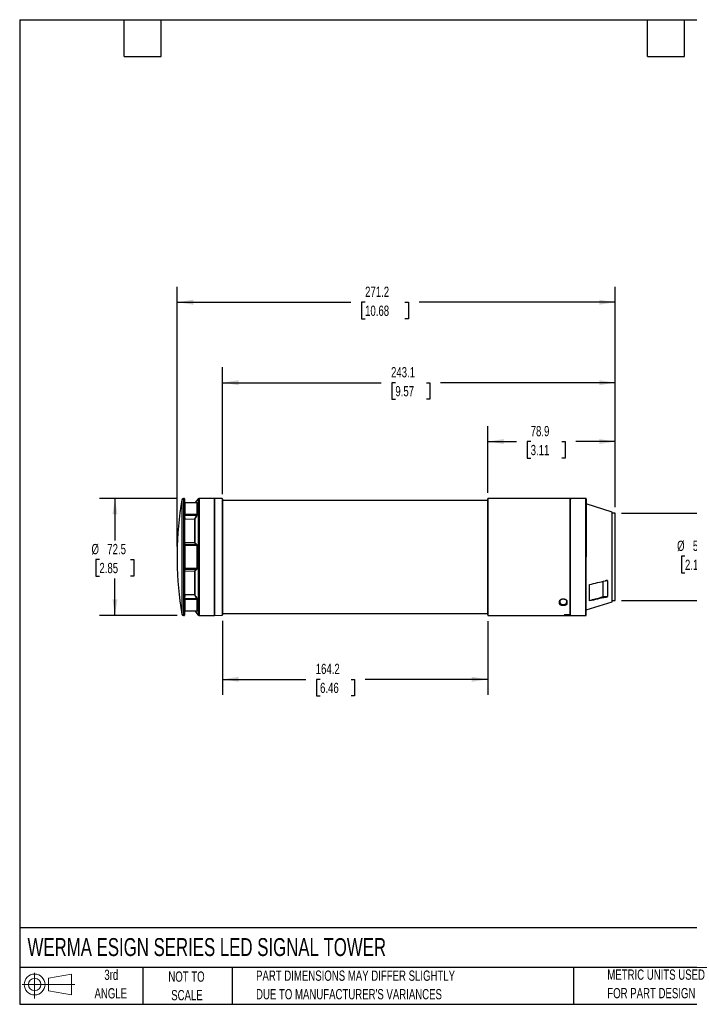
# Model space of a CAD drawing. Header units: millimetres. Extents: x 19 to 819, y 19 to 629.
# Tile 1 of 3: x 19 to 434, y 19 to 629. Entities that reach past the tile are written whole.
import ezdxf

# ---------------------------------------------------------------- set-up
doc = ezdxf.new("R2010")
doc.units = ezdxf.units.MM
doc.header["$LTSCALE"] = 3
doc.layers.add('DIMENSIONS', color=140, linetype='Continuous', lineweight=25)
doc.layers.add('TEXT', color=140, linetype='Continuous', lineweight=25)
doc.layers.add('SLD-DEFPOINTS', color=7, linetype='Continuous')
doc.styles.add('SLDTEXTSTYLE0', font='TXT', dxfattribs={"width": 0.7})
doc.dimstyles.new('SLDDIMSTYLE0', dxfattribs={"dimtxt": 6.474023, "dimasz": 9.906, "dimexe": 0, "dimexo": 0.0625, "dimgap": 1.618506, "dimtad": 0, "dimtih": 1, "dimtoh": 1, "dimrnd": 1e-09, "dimzin": 4, "dimdsep": 46, "dimtxsty": 'SLDTEXTSTYLE0', "dimsah": 1, "dimcen": 0.09, "dimadec": 0, "dimazin": 1, "dimtfac": 1, "dimtmove": 0, "dimatfit": 0, "dimfxl": 0, "dimfrac": 2, "dimtolj": 1, "dimtzin": 12, "dimarcsym": 0})
doc.dimstyles.new('SLDDIMSTYLE1', dxfattribs={"dimtxt": 6.474023, "dimasz": 9.906, "dimexe": 0, "dimexo": 0.0625, "dimgap": 1.618506, "dimtad": 0, "dimtih": 1, "dimtoh": 1, "dimrnd": 1e-09, "dimzin": 12, "dimdsep": 46, "dimtxsty": 'SLDTEXTSTYLE0', "dimsah": 1, "dimcen": 0.09, "dimadec": 0, "dimazin": 3, "dimtfac": 1, "dimtofl": 0, "dimtmove": 0, "dimatfit": 3, "dimfxl": 0, "dimfrac": 2, "dimtolj": 1, "dimtzin": 12, "dimarcsym": 0})

# ---------------------------------------------------------------- blocks, each defined once
blk = doc.blocks.new('Block11')
at = {"color": 7, "linetype": 'Continuous', "lineweight": 18}
for p, q in [((7.77, 15.93), (7.77, 0)), ((16.44, 12.5), (30.53, 15.1)), ((16.44, 4.79), (16.44, 12.5)), ((30.53, 15.1), (30.53, 2.19)), ((0, 8.65), (32.62, 8.65)), ((16.44, 4.79), (30.53, 2.19))]:
    blk.add_line(p, q, dxfattribs=at)
for radius in [6.45, 3.86]:
    blk.add_circle((7.77, 8.65), radius, dxfattribs=at)
blk = doc.blocks.new('Block12')
at = {"layer": 'SLD-DEFPOINTS'}
blk.add_blockref('Block11', (0, 0), dxfattribs=at)
blk = doc.blocks.new('_D')
at = {"layer": 'DIMENSIONS'}
for p, q in [((440.5, 323.03), (440.5, 342.08)), ((391.53, 323.03), (450.02, 323.03)), ((430.88, 296.46), (428.7, 296.46)), ((428.7, 296.46), (428.7, 286.17)), ((450.12, 296.46), (452.29, 296.46)), ((452.29, 296.46), (452.29, 286.17)), ((428.7, 286.17), (430.88, 286.17)), ((452.29, 286.17), (450.12, 286.17)), ((391.53, 269.03), (450.02, 269.03)), ((440.5, 269.03), (440.5, 249.98))]:
    blk.add_line(p, q, dxfattribs=at)
for points in [[(440.5, 323.03), (442.02, 332.94), (438.97, 332.94)], [(440.5, 269.03), (438.97, 259.13), (442.02, 259.13)]]:
    blk.add_solid(points, dxfattribs=at)
at = {"layer": 'DIMENSIONS', "char_height": 6.35, "attachment_point": 1, "style": 'SLDTEXTSTYLE0'}
for s, insert in [('%%c', (425.99, 306.09)), ('54.0', (435.77, 306.09)), ('2.13', (430.88, 294.36))]:
    blk.add_mtext(s, dxfattribs=dict(at, insert=insert))
blk = doc.blocks.new('_D_1')
at = {"layer": 'DIMENSIONS'}
for p, q in [((116.57, 332.28), (68.49, 332.28)), ((78.01, 332.28), (78.01, 306.18)), ((68.39, 294.44), (66.22, 294.44)), ((66.22, 294.44), (66.22, 284.15)), ((87.63, 294.44), (89.8, 294.44)), ((89.8, 294.44), (89.8, 284.15)), ((66.22, 284.15), (68.39, 284.15)), ((78.01, 259.78), (78.01, 282.7)), ((89.8, 284.15), (87.63, 284.15)), ((116.57, 259.78), (68.49, 259.78))]:
    blk.add_line(p, q, dxfattribs=at)
for points in [[(78.01, 332.28), (76.49, 322.38), (79.53, 322.38)], [(78.01, 259.78), (79.53, 269.69), (76.49, 269.69)]]:
    blk.add_solid(points, dxfattribs=at)
at = {"layer": 'DIMENSIONS', "char_height": 6.35, "attachment_point": 1, "style": 'SLDTEXTSTYLE0'}
for s, insert in [('%%c', (63.5, 304.07)), ('72.5', (73.28, 304.07)), ('2.85', (68.39, 292.34))]:
    blk.add_mtext(s, dxfattribs=dict(at, insert=insert))
blk = doc.blocks.new('_D_2')
at = {"layer": 'DIMENSIONS'}
for p, q in [((144.62, 256.44), (144.62, 210.72)), ((308.82, 256.27), (308.82, 210.72)), ((144.62, 220.24), (196.21, 220.24)), ((204.98, 220.24), (202.8, 220.24)), ((202.8, 220.24), (202.8, 209.95)), ((224.22, 220.24), (226.39, 220.24)), ((226.39, 220.24), (226.39, 209.95)), ((308.82, 220.24), (232.99, 220.24)), ((202.8, 209.95), (204.98, 209.95)), ((226.39, 209.95), (224.22, 209.95))]:
    blk.add_line(p, q, dxfattribs=at)
for points in [[(144.62, 220.24), (154.53, 218.72), (154.53, 221.77)], [(308.82, 220.24), (298.92, 221.77), (298.92, 218.72)]]:
    blk.add_solid(points, dxfattribs=at)
at = {"layer": 'DIMENSIONS', "char_height": 6.35, "attachment_point": 1, "style": 'SLDTEXTSTYLE0'}
for s, insert in [('164.2', (202.29, 229.88)), ('6.46', (204.98, 218.14))]:
    blk.add_mtext(s, dxfattribs=dict(at, insert=insert))
blk = doc.blocks.new('_D_3')
at = {"layer": 'DIMENSIONS'}
for p, q in [((308.82, 335.79), (308.82, 377.01)), ((387.72, 326.84), (387.72, 377.01)), ((308.82, 367.48), (326.58, 367.48)), ((335.36, 367.48), (333.18, 367.48)), ((333.18, 367.48), (333.18, 357.19)), ((354.6, 367.48), (356.77, 367.48)), ((356.77, 367.48), (356.77, 357.19)), ((387.72, 367.48), (363.37, 367.48)), ((333.18, 357.19), (335.36, 357.19)), ((356.77, 357.19), (354.6, 357.19))]:
    blk.add_line(p, q, dxfattribs=at)
for points in [[(308.82, 367.48), (318.73, 365.96), (318.73, 369.01)], [(387.72, 367.48), (377.82, 369.01), (377.82, 365.96)]]:
    blk.add_solid(points, dxfattribs=at)
at = {"layer": 'DIMENSIONS', "char_height": 6.35, "attachment_point": 1, "style": 'SLDTEXTSTYLE0'}
for s, insert in [('78.9', (335.36, 377.12)), ('3.11', (335.36, 365.38))]:
    blk.add_mtext(s, dxfattribs=dict(at, insert=insert))
blk = doc.blocks.new('_D_4')
at = {"layer": 'DIMENSIONS'}
for p, q in [((144.66, 334.84), (144.66, 413.43)), ((387.72, 326.84), (387.72, 413.43)), ((144.66, 403.9), (242.83, 403.9)), ((251.6, 403.9), (249.43, 403.9)), ((249.43, 403.9), (249.43, 393.61)), ((270.84, 403.9), (273.02, 403.9)), ((273.02, 403.9), (273.02, 393.61)), ((387.72, 403.9), (279.62, 403.9)), ((249.43, 393.61), (251.6, 393.61)), ((273.02, 393.61), (270.84, 393.61))]:
    blk.add_line(p, q, dxfattribs=at)
for points in [[(144.66, 403.9), (154.57, 402.38), (154.57, 405.43)], [(387.72, 403.9), (377.82, 405.43), (377.82, 402.38)]]:
    blk.add_solid(points, dxfattribs=at)
at = {"layer": 'DIMENSIONS', "char_height": 6.35, "attachment_point": 1, "style": 'SLDTEXTSTYLE0'}
for s, insert in [('243.1', (248.91, 413.54)), ('9.57', (251.6, 401.8))]:
    blk.add_mtext(s, dxfattribs=dict(at, insert=insert))
blk = doc.blocks.new('_D_5')
at = {"layer": 'DIMENSIONS'}
for p, q in [((116.54, 302.53), (116.54, 463.26)), ((387.72, 326.84), (387.72, 463.26)), ((116.54, 453.74), (224.09, 453.74)), ((232.86, 453.74), (230.69, 453.74)), ((230.69, 453.74), (230.69, 443.45)), ((257.49, 453.74), (259.66, 453.74)), ((259.66, 453.74), (259.66, 443.45)), ((387.72, 453.74), (266.26, 453.74)), ((230.69, 443.45), (232.86, 443.45)), ((259.66, 443.45), (257.49, 443.45))]:
    blk.add_line(p, q, dxfattribs=at)
for points in [[(116.54, 453.74), (126.45, 452.21), (126.45, 455.26)], [(387.72, 453.74), (377.82, 455.26), (377.82, 452.21)]]:
    blk.add_solid(points, dxfattribs=at)
at = {"layer": 'DIMENSIONS', "char_height": 6.35, "attachment_point": 1, "style": 'SLDTEXTSTYLE0'}
for s, insert in [('271.2', (232.86, 463.37)), ('10.68', (232.86, 451.63))]:
    blk.add_mtext(s, dxfattribs=dict(at, insert=insert))

msp = doc.modelspace()

# ---------------------------------------------------------------- linework, layer by layer
for p, q in [((119.392, 331.445), (119.392, 260.623)), ((120.838, 332.284), (120.379, 332.284)), ((120.379, 332.284), (120.379, 296.034)), ((120.838, 332.284), (120.838, 259.784)), ((121.218, 329.521), (121.038, 332.098)), ((121.038, 332.098), (121.038, 259.97)), ((121.081, 322.552), (121.081, 329.649)), ((121.284, 329.508), (121.218, 329.521)), ((128.885, 329.508), (121.276, 329.508)), ((121.281, 329.472), (121.281, 322.413)), ((128.883, 329.472), (121.281, 329.472)), ((129.605, 332.034), (127.487, 329.508)), ((128.883, 322.413), (128.883, 329.472)), ((129.036, 329.54), (129.036, 322.466)), ((129.605, 332.034), (129.605, 260.034)), ((139.424, 332.284), (130.142, 332.284)), ((130.142, 332.284), (130.142, 259.784)), ((139.424, 332.284), (139.424, 259.784)), ((139.624, 331.875), (139.424, 331.877)), ((144.334, 332.119), (139.624, 332.284)), ((139.624, 332.284), (139.624, 259.784)), ((144.334, 332.119), (144.334, 259.948)), ((144.624, 331.819), (144.624, 260.248)), ((308.824, 331.034), (144.663, 331.034)), ((144.663, 331.034), (144.663, 261.034)), ((359.824, 332.284), (309.124, 332.284)), ((309.124, 259.784), (309.124, 332.284)), ((359.824, 260.462), (359.824, 332.284)), ((360.044, 331.724), (359.824, 331.725)), ((360.048, 332.216), (360.043, 331.617)), ((369.424, 332.284), (360.049, 332.284)), ((369.424, 259.784), (369.424, 332.284)), ((385.724, 323.784), (369.724, 328.829)), ((385.724, 296.034), (385.724, 323.784)), ((121.235, 305.048), (121.235, 319.24)), ((121.281, 322.413), (128.883, 322.413)), ((121.302, 321.889), (128.634, 321.889)), ((121.425, 319.438), (127.241, 319.582)), ((127.224, 319.653), (127.224, 304.722)), ((127.385, 319.476), (127.385, 304.86)), ((387.724, 323.034), (385.724, 323.034)), ((387.724, 296.034), (387.724, 323.034)), ((360.067, 305.271), (360.08, 305.416)), ((121.081, 288.937), (121.081, 303.131)), ((121.281, 303.093), (121.281, 288.974)), ((128.883, 303.093), (121.281, 303.093)), ((128.634, 303.559), (121.302, 303.559)), ((127.241, 304.713), (121.425, 304.785)), ((128.883, 288.974), (128.883, 303.093)), ((129.036, 303.108), (129.036, 288.96)), ((120.379, 296.034), (120.379, 259.784)), ((385.724, 268.284), (385.724, 296.034)), ((387.724, 269.034), (387.724, 296.034)), ((121.235, 272.827), (121.235, 287.019)), ((121.281, 288.974), (128.883, 288.974)), ((121.302, 288.508), (128.634, 288.508)), ((121.425, 287.283), (127.241, 287.355)), ((127.224, 287.343), (127.224, 272.43)), ((127.385, 287.208), (127.385, 272.591)), ((379.99, 280.875), (379.99, 271.515)), ((382.983, 281.273), (381.508, 281.253)), ((382.983, 281.273), (382.983, 271.521)), ((371.724, 268.792), (371.724, 278.933)), ((121.081, 262.419), (121.081, 269.515)), ((128.883, 269.655), (121.281, 269.655)), ((121.281, 269.655), (121.281, 262.595)), ((128.634, 270.178), (121.302, 270.178)), ((127.241, 272.485), (121.425, 272.629)), ((128.883, 262.595), (128.883, 269.655)), ((129.036, 269.601), (129.036, 262.527)), ((353.224, 268.504), (353.524, 268.732)), ((353.224, 268.482), (353.524, 268.71)), ((353.224, 268.482), (353.224, 268.504)), ((353.224, 267.264), (353.224, 268.482)), ((353.524, 267.502), (353.524, 268.71)), ((357.824, 268.504), (357.524, 268.732)), ((357.824, 268.482), (357.524, 268.71)), ((357.524, 268.71), (357.524, 267.502)), ((357.824, 268.504), (357.824, 268.482)), ((357.824, 268.482), (357.824, 267.264)), ((369.724, 263.239), (385.724, 268.284)), ((378.97, 271.045), (381.765, 271.049)), ((379.99, 271.515), (382.983, 271.521)), ((385.724, 269.034), (387.724, 269.034)), ((121.038, 259.97), (121.218, 262.547)), ((121.218, 262.547), (121.284, 262.56)), ((121.276, 262.559), (128.884, 262.559)), ((121.276, 262.559), (121.276, 262.559)), ((121.281, 262.595), (128.883, 262.595)), ((127.487, 262.559), (129.605, 260.034)), ((353.524, 267.502), (353.224, 267.264)), ((353.224, 267.22), (353.525, 267.459)), ((353.224, 267.22), (353.224, 267.264)), ((357.824, 267.22), (357.523, 267.459)), ((357.824, 267.264), (357.524, 267.502)), ((357.824, 267.264), (357.824, 267.22)), ((120.379, 259.784), (120.838, 259.784)), ((130.142, 259.784), (139.424, 259.784)), ((139.424, 260.191), (139.624, 260.192)), ((139.624, 259.784), (144.334, 259.948)), ((144.663, 261.034), (308.824, 261.034)), ((309.124, 259.784), (359.824, 259.784)), ((356.324, 260.462), (359.824, 260.462)), ((356.324, 260.462), (356.324, 260.197)), ((356.324, 260.197), (359.824, 260.197)), ((356.324, 259.989), (356.324, 260.197)), ((359.824, 259.989), (356.324, 259.989)), ((359.824, 260.462), (359.824, 260.197)), ((359.824, 260.342), (360.051, 260.344)), ((359.824, 259.989), (359.824, 260.197)), ((359.824, 259.784), (359.824, 259.989)), ((360.059, 259.808), (360.058, 259.793)), ((360.059, 259.784), (369.424, 259.784))]:
    msp.add_line(p, q)
for centre, radius, start, end in [((336.524, 296.034), 220, 170.737441, 179.309081), ((120.379, 331.284), 1, 90, 170.737441), ((120.838, 332.084), 0.2, 4, 90), ((130.142, 331.584), 0.7, 90, 140), ((144.324, 331.819), 0.3, 0, 88), ((309.124, 331.984), 0.3, 90, 180), ((369.424, 331.984), 0.3, 0, 90), ((336.524, 296.034), 220, 180.699835, 189.262559), ((120.379, 260.784), 1, 189.262559, 270), ((120.838, 259.984), 0.2, 270, 356), ((130.142, 260.484), 0.7, 220, 270), ((144.324, 260.248), 0.3, 272, 0), ((309.124, 260.084), 0.3, 180, 270), ((369.424, 260.084), 0.3, 270, 0)]:
    msp.add_arc(centre, radius, start, end)
for points, knots in [([(121.081, 329.649), (121.082, 329.658), (121.082, 329.676), (121.083, 329.691), (121.084, 329.696), (121.088, 329.689), (121.093, 329.659), (121.099, 329.603), (121.102, 329.575)], [0, 0, 0, 0, 0.124276, 0.2481967, 0.3731008, 0.5002986, 0.7521119, 1, 1, 1, 1]), ([(121.081, 329.649), (121.085, 329.595), (121.138, 329.504), (121.238, 329.472), (121.281, 329.472)], [0, 0, 0, 0, 0.5714286, 1, 1, 1, 1]), ([(121.284, 329.508), (121.237, 329.514), (121.165, 329.523), (121.111, 329.558), (121.106, 329.564), (121.103, 329.568)], [0, 0, 0, 0, 0.4771997, 0.7311965, 1, 1, 1, 1]), ([(121.281, 329.472), (121.281, 329.486), (121.282, 329.51), (121.284, 329.506), (121.285, 329.505)], [0, 0, 0, 0, 0.5658829, 1, 1, 1, 1]), ([(128.841, 329.505), (128.857, 329.517), (128.907, 329.555), (128.97, 329.585), (129.026, 329.592), (129.033, 329.557), (129.036, 329.54)], [0, 0, 0, 0, 0.1411502, 0.4224502, 0.716672, 1, 1, 1, 1]), ([(128.883, 329.472), (128.882, 329.48), (128.881, 329.495), (128.87, 329.502), (128.865, 329.505)], [0, 0, 0, 0, 0.4928648, 1, 1, 1, 1]), ([(128.883, 329.472), (128.908, 329.472), (128.966, 329.483), (129.015, 329.516), (129.036, 329.54)], [0, 0, 0, 0, 0.4285714, 1, 1, 1, 1]), ([(308.824, 260.084), (308.824, 260.084), (308.824, 260.086), (308.824, 260.098), (308.824, 260.142), (308.824, 260.288), (308.824, 260.661), (308.824, 261.218), (308.824, 262.232), (308.824, 263.997), (308.824, 266.891), (308.824, 270.511), (308.824, 274.741), (308.824, 279.421), (308.824, 284.368), (308.824, 289.397), (308.824, 294.381), (308.824, 299.346), (308.824, 304.345), (308.824, 309.366), (308.824, 314.245), (308.824, 318.795), (308.824, 322.838), (308.824, 326.226), (308.824, 328.433), (308.824, 329.801), (308.824, 330.617), (308.824, 331.243), (308.824, 331.591), (308.824, 331.775), (308.824, 331.869), (308.824, 331.935), (308.824, 331.976), (308.824, 331.981), (308.824, 331.984)], [0, 0, 0, 0, 0.0047616, 0.0095261, 0.0142945, 0.0363274, 0.0583649, 0.0813855, 0.1044108, 0.1520248, 0.2007675, 0.2500946, 0.2994217, 0.3481643, 0.3957784, 0.4417941, 0.4858381, 0.5286692, 0.5734054, 0.6200005, 0.6680472, 0.7170479, 0.7664408, 0.8156368, 0.8640607, 0.8876391, 0.9112221, 0.9339317, 0.9566459, 0.9653224, 0.9739896, 0.982654, 0.991322, 1, 1, 1, 1]), ([(360.067, 305.271), (360.064, 306.634), (360.057, 309.381), (360.053, 312.869), (360.05, 315.8), (360.048, 318.227), (360.047, 320.518), (360.045, 322.633), (360.045, 324.538), (360.044, 326.245), (360.043, 327.753), (360.043, 329.031), (360.043, 330.062), (360.043, 330.861), (360.043, 331.402), (360.043, 331.65), (360.043, 331.678), (360.043, 331.682)], [0, 0, 0, 0, 0.09450769, 0.19040428, 0.25603416, 0.32166403, 0.38920059, 0.45673715, 0.52236717, 0.58799718, 0.65553384, 0.72307051, 0.78870113, 0.85433175, 0.92186907, 0.98940639, 1, 1, 1, 1]), ([(360.08, 305.416), (360.075, 306.78), (360.067, 309.106), (360.062, 312.236), (360.058, 314.904), (360.055, 317.46), (360.053, 319.862), (360.052, 322.072), (360.05, 324.101), (360.049, 325.949), (360.049, 327.58), (360.048, 328.972), (360.048, 330.135), (360.048, 331.067), (360.048, 331.735), (360.048, 332.125), (360.048, 332.191), (360.048, 332.216)], [0, 0, 0, 0, 0.0932851, 0.1590863, 0.2248875, 0.2926003, 0.3603132, 0.4261146, 0.4919161, 0.5596292, 0.6273423, 0.6931442, 0.7589462, 0.8266599, 0.8943736, 0.9601756, 1, 1, 1, 1]), ([(369.724, 296.034), (369.724, 308.876), (369.724, 320.746), (369.724, 333.588), (369.724, 333.588), (369.724, 320.746), (369.724, 308.876), (369.724, 296.034)], [0, 0, 0, 0, 0.3333333, 0.3333333, 0.6666667, 0.6666667, 1, 1, 1, 1]), ([(121.102, 321.879), (121.101, 321.91), (121.098, 321.973), (121.093, 322.066), (121.09, 322.158), (121.086, 322.277), (121.082, 322.418), (121.082, 322.508), (121.081, 322.552)], [0, 0, 0, 0, 0.1242845, 0.2481973, 0.3731213, 0.5004031, 0.7521129, 1, 1, 1, 1]), ([(121.281, 322.413), (121.238, 322.413), (121.138, 322.438), (121.085, 322.509), (121.081, 322.552)], [0, 0, 0, 0, 0.4285714, 1, 1, 1, 1]), ([(121.102, 321.879), (121.105, 321.879), (121.157, 321.882), (121.258, 321.887), (121.302, 321.889)], [0, 0, 0, 0, 0.5714286, 1, 1, 1, 1]), ([(121.235, 319.24), (121.213, 319.675), (121.17, 320.555), (121.125, 321.434), (121.102, 321.879)], [0, 0, 0, 0, 0.4945381, 1, 1, 1, 1]), ([(121.235, 319.24), (121.235, 319.284), (121.248, 319.328), (121.309, 319.404), (121.363, 319.437), (121.425, 319.438)], [0, 0, 0, 0, 0.5, 0.5, 1, 1, 1, 1]), ([(127.241, 319.582), (127.257, 319.583), (127.273, 319.581), (127.289, 319.579), (127.304, 319.576), (127.319, 319.571), (127.332, 319.564), (127.344, 319.558), (127.353, 319.55), (127.361, 319.542), (127.368, 319.534), (127.374, 319.525), (127.378, 319.516), (127.383, 319.503), (127.385, 319.49), (127.385, 319.476)], [0, 0, 0, 0, 0.00004804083, 0.00004804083, 0.00004804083, 0.00009669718, 0.00009669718, 0.00009669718, 0.00013992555, 0.00013992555, 0.00013992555, 0.00018053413, 0.00018053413, 0.00018053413, 0.00023636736, 0.00023636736, 0.00023636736, 0.00023636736]), ([(128.787, 321.795), (128.548, 321.405), (128.075, 320.636), (127.613, 319.86), (127.385, 319.476)], [0, 0, 0, 0, 0.5063417, 1, 1, 1, 1]), ([(128.634, 321.889), (128.653, 321.913), (128.689, 321.96), (128.737, 322.031), (128.779, 322.099), (128.818, 322.174), (128.853, 322.256), (128.878, 322.341), (128.881, 322.389), (128.883, 322.413)], [0, 0, 0, 0, 0.14067893, 0.27263978, 0.3963253, 0.51227314, 0.68291863, 0.84441268, 1, 1, 1, 1]), ([(128.787, 321.795), (128.771, 321.804), (128.725, 321.833), (128.661, 321.872), (128.634, 321.889)], [0, 0, 0, 0, 0.5714286, 1, 1, 1, 1]), ([(129.036, 322.466), (129.036, 322.448), (129.035, 322.412), (129.026, 322.352), (129.011, 322.288), (128.991, 322.219), (128.955, 322.116), (128.891, 321.971), (128.823, 321.854), (128.787, 321.795)], [0, 0, 0, 0, 0.0981385, 0.1960006, 0.2947997, 0.3957174, 0.4998644, 0.7426174, 1, 1, 1, 1]), ([(129.036, 322.466), (129.015, 322.447), (128.966, 322.421), (128.908, 322.413), (128.883, 322.413)], [0, 0, 0, 0, 0.5714286, 1, 1, 1, 1]), ([(121.102, 303.729), (121.125, 303.952), (121.17, 304.391), (121.213, 304.831), (121.235, 305.048)], [0, 0, 0, 0, 0.5054619, 1, 1, 1, 1]), ([(121.425, 304.785), (121.363, 304.786), (121.31, 304.828), (121.248, 304.93), (121.235, 304.989), (121.235, 305.048)], [0, 0, 0, 0, 0.5, 0.5, 1, 1, 1, 1]), ([(127.385, 304.86), (127.385, 304.841), (127.383, 304.823), (127.377, 304.805), (127.373, 304.791), (127.366, 304.776), (127.357, 304.764), (127.348, 304.752), (127.336, 304.741), (127.322, 304.733), (127.311, 304.726), (127.298, 304.721), (127.285, 304.718), (127.271, 304.714), (127.256, 304.713), (127.241, 304.713)], [0, 0, 0, 0, 0.00005723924, 0.00005723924, 0.00005723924, 0.00010412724, 0.00010412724, 0.00010412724, 0.00015156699, 0.00015156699, 0.00015156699, 0.00019165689, 0.00019165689, 0.00019165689, 0.0002360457, 0.0002360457, 0.0002360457, 0.0002360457]), ([(127.385, 304.86), (127.613, 304.669), (128.075, 304.282), (128.548, 303.899), (128.787, 303.704)], [0, 0, 0, 0, 0.49365834, 1, 1, 1, 1]), ([(360.051, 260.379), (360.051, 260.384), (360.05, 260.397), (360.048, 260.692), (360.047, 261.25), (360.045, 262.071), (360.045, 263.123), (360.044, 264.404), (360.043, 265.924), (360.043, 267.661), (360.043, 269.583), (360.043, 271.689), (360.043, 273.99), (360.043, 276.45), (360.044, 279.026), (360.044, 281.719), (360.045, 284.542), (360.046, 287.447), (360.048, 290.386), (360.05, 293.363), (360.052, 296.389), (360.055, 299.408), (360.06, 302.383), (360.064, 304.306), (360.067, 305.271)], [0, 0, 0, 0, 0.0252786, 0.0710591, 0.1181697, 0.1652803, 0.211061, 0.2568416, 0.3039523, 0.351063, 0.3968441, 0.4426251, 0.4897363, 0.5368474, 0.5826285, 0.6284097, 0.6755209, 0.722632, 0.7684131, 0.8141941, 0.8613053, 0.9084164, 0.9540497, 1, 1, 1, 1]), ([(360.058, 259.816), (360.057, 259.86), (360.055, 259.954), (360.053, 260.416), (360.052, 261.121), (360.05, 262.074), (360.049, 263.279), (360.049, 264.72), (360.048, 266.37), (360.048, 268.226), (360.048, 270.299), (360.048, 272.558), (360.048, 274.963), (360.049, 277.513), (360.049, 280.221), (360.05, 283.117), (360.052, 286.161), (360.053, 289.368), (360.056, 292.669), (360.06, 296.478), (360.065, 300.773), (360.075, 303.859), (360.08, 305.416)], [0, 0, 0, 0, 0.0421623, 0.0896768, 0.1358501, 0.1820235, 0.2295382, 0.2770529, 0.3232266, 0.3694003, 0.4169154, 0.4644305, 0.5106042, 0.5567779, 0.6042931, 0.6518082, 0.7016678, 0.7515274, 0.8030908, 0.8546542, 0.9267027, 1, 1, 1, 1]), ([(116.54, 298.687), (116.54, 298.696), (116.54, 298.733), (116.54, 298.483), (116.54, 297.963), (116.54, 297.206), (116.54, 296.322), (116.54, 295.404), (116.54, 294.556), (116.54, 293.88), (116.54, 293.431), (116.54, 293.374), (116.54, 293.346)], [0, 0, 0, 0, 0.0370774, 0.1444465, 0.2518155, 0.3591846, 0.4665536, 0.5739227, 0.6812918, 0.7886608, 0.8960299, 1, 1, 1, 1]), ([(121.081, 303.131), (121.082, 303.161), (121.082, 303.222), (121.083, 303.311), (121.084, 303.396), (121.088, 303.503), (121.093, 303.625), (121.099, 303.695), (121.102, 303.729)], [0, 0, 0, 0, 0.124276, 0.2481967, 0.3731008, 0.5002986, 0.7521119, 1, 1, 1, 1]), ([(121.081, 303.131), (121.085, 303.119), (121.138, 303.1), (121.238, 303.093), (121.281, 303.093)], [0, 0, 0, 0, 0.5714286, 1, 1, 1, 1]), ([(121.102, 303.729), (121.104, 303.692), (121.143, 303.604), (121.244, 303.561), (121.302, 303.559)], [0, 0, 0, 0, 0.4285714, 1, 1, 1, 1]), ([(128.787, 303.704), (128.771, 303.666), (128.725, 303.603), (128.661, 303.568), (128.634, 303.559)], [0, 0, 0, 0, 0.5714286, 1, 1, 1, 1]), ([(128.883, 303.093), (128.882, 303.113), (128.881, 303.153), (128.872, 303.211), (128.858, 303.268), (128.838, 303.322), (128.802, 303.396), (128.737, 303.484), (128.67, 303.533), (128.634, 303.559)], [0, 0, 0, 0, 0.09295762, 0.18754084, 0.28450526, 0.38455249, 0.48832167, 0.72760519, 1, 1, 1, 1]), ([(128.787, 303.704), (128.806, 303.689), (128.841, 303.658), (128.889, 303.601), (128.931, 303.537), (128.971, 303.457), (129.007, 303.357), (129.032, 303.236), (129.035, 303.15), (129.036, 303.108)], [0, 0, 0, 0, 0.1312848, 0.2575949, 0.3802604, 0.5007292, 0.6722089, 0.8368172, 1, 1, 1, 1]), ([(128.883, 303.093), (128.908, 303.093), (128.966, 303.096), (129.015, 303.103), (129.036, 303.108)], [0, 0, 0, 0, 0.4285714, 1, 1, 1, 1]), ([(369.724, 260.084), (369.724, 260.084), (369.724, 263.872), (369.724, 277.355), (369.724, 286.499), (369.724, 296.034)], [0, 0, 0, 0, 0.5, 0.5, 1, 1, 1, 1]), ([(121.281, 288.974), (121.238, 288.974), (121.138, 288.968), (121.085, 288.948), (121.081, 288.937)], [0, 0, 0, 0, 0.4285714, 1, 1, 1, 1]), ([(121.102, 288.338), (121.101, 288.355), (121.098, 288.388), (121.093, 288.448), (121.09, 288.516), (121.086, 288.616), (121.082, 288.753), (121.082, 288.876), (121.081, 288.937)], [0, 0, 0, 0, 0.1242845, 0.2481973, 0.3731213, 0.5004031, 0.7521129, 1, 1, 1, 1]), ([(121.302, 288.508), (121.244, 288.507), (121.143, 288.463), (121.104, 288.376), (121.102, 288.338)], [0, 0, 0, 0, 0.5714286, 1, 1, 1, 1]), ([(121.235, 287.019), (121.213, 287.237), (121.17, 287.676), (121.125, 288.116), (121.102, 288.338)], [0, 0, 0, 0, 0.49453813, 1, 1, 1, 1]), ([(121.235, 287.019), (121.235, 287.078), (121.248, 287.138), (121.309, 287.239), (121.363, 287.282), (121.425, 287.283)], [0, 0, 0, 0, 0.5, 0.5, 1, 1, 1, 1]), ([(121.281, 288.974), (121.281, 288.948), (121.281, 288.896), (121.283, 288.82), (121.285, 288.746), (121.288, 288.677), (121.291, 288.613), (121.296, 288.555), (121.3, 288.524), (121.302, 288.508)], [0, 0, 0, 0, 0.1354497, 0.2733465, 0.4137043, 0.5565364, 0.7018553, 0.8496727, 1, 1, 1, 1]), ([(127.241, 287.355), (127.257, 287.355), (127.273, 287.353), (127.289, 287.349), (127.304, 287.345), (127.319, 287.338), (127.332, 287.328), (127.344, 287.32), (127.353, 287.309), (127.361, 287.297), (127.368, 287.286), (127.374, 287.274), (127.378, 287.261), (127.383, 287.244), (127.385, 287.226), (127.385, 287.208)], [0, 0, 0, 0, 0.00004804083, 0.00004804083, 0.00004804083, 0.00009669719, 0.00009669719, 0.00009669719, 0.00013992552, 0.00013992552, 0.00013992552, 0.000180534, 0.000180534, 0.000180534, 0.00023636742, 0.00023636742, 0.00023636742, 0.00023636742]), ([(128.787, 288.363), (128.548, 288.169), (128.075, 287.786), (127.613, 287.399), (127.385, 287.208)], [0, 0, 0, 0, 0.5063417, 1, 1, 1, 1]), ([(128.634, 288.508), (128.653, 288.521), (128.689, 288.546), (128.737, 288.591), (128.779, 288.64), (128.818, 288.702), (128.853, 288.779), (128.878, 288.874), (128.881, 288.941), (128.883, 288.974)], [0, 0, 0, 0, 0.1406789, 0.2726398, 0.3963253, 0.5122731, 0.6829186, 0.8444127, 1, 1, 1, 1]), ([(128.787, 288.363), (128.771, 288.401), (128.725, 288.464), (128.661, 288.5), (128.634, 288.508)], [0, 0, 0, 0, 0.5714286, 1, 1, 1, 1]), ([(129.036, 288.96), (129.036, 288.934), (129.035, 288.883), (129.026, 288.808), (129.011, 288.736), (128.991, 288.667), (128.955, 288.572), (128.891, 288.459), (128.823, 288.396), (128.787, 288.363)], [0, 0, 0, 0, 0.0981385, 0.1960006, 0.2947998, 0.3957174, 0.4998644, 0.7426174, 1, 1, 1, 1]), ([(129.036, 288.96), (129.015, 288.965), (128.966, 288.972), (128.908, 288.974), (128.883, 288.974)], [0, 0, 0, 0, 0.5714286, 1, 1, 1, 1]), ([(382.983, 281.273), (382.983, 281.298), (382.968, 281.319), (382.93, 281.348), (382.907, 281.359), (382.836, 281.385), (382.785, 281.395), (382.629, 281.414), (382.521, 281.414), (382.2, 281.397), (381.981, 281.365), (381.765, 281.313)], [0, 0, 0, 0, 0.0625, 0.0625, 0.125, 0.125, 0.25, 0.25, 0.5, 0.5, 1, 1, 1, 1]), ([(121.081, 269.515), (121.082, 269.537), (121.082, 269.58), (121.083, 269.654), (121.084, 269.734), (121.088, 269.848), (121.093, 269.999), (121.099, 270.126), (121.102, 270.189)], [0, 0, 0, 0, 0.124276, 0.2481967, 0.3731008, 0.5002986, 0.7521119, 1, 1, 1, 1]), ([(121.081, 269.515), (121.085, 269.558), (121.138, 269.63), (121.238, 269.655), (121.281, 269.655)], [0, 0, 0, 0, 0.5714286, 1, 1, 1, 1]), ([(121.102, 270.189), (121.125, 270.633), (121.17, 271.513), (121.213, 272.392), (121.235, 272.827)], [0, 0, 0, 0, 0.5054619, 1, 1, 1, 1]), ([(121.102, 270.189), (121.104, 270.189), (121.143, 270.187), (121.244, 270.181), (121.302, 270.178)], [0, 0, 0, 0, 0.4285714, 1, 1, 1, 1]), ([(121.425, 272.629), (121.363, 272.631), (121.31, 272.663), (121.248, 272.739), (121.235, 272.783), (121.235, 272.827)], [0, 0, 0, 0, 0.5, 0.5, 1, 1, 1, 1]), ([(127.385, 272.591), (127.385, 272.578), (127.383, 272.564), (127.377, 272.551), (127.373, 272.54), (127.366, 272.53), (127.357, 272.521), (127.348, 272.512), (127.336, 272.505), (127.322, 272.499), (127.311, 272.494), (127.298, 272.49), (127.285, 272.488), (127.271, 272.486), (127.256, 272.485), (127.241, 272.485)], [0, 0, 0, 0, 0.00005723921, 0.00005723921, 0.00005723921, 0.00010412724, 0.00010412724, 0.00010412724, 0.000151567, 0.000151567, 0.000151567, 0.00019165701, 0.00019165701, 0.00019165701, 0.00023604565, 0.00023604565, 0.00023604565, 0.00023604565]), ([(127.385, 272.591), (127.613, 272.208), (128.075, 271.432), (128.548, 270.663), (128.787, 270.273)], [0, 0, 0, 0, 0.4936583, 1, 1, 1, 1]), ([(128.787, 270.273), (128.771, 270.263), (128.725, 270.235), (128.661, 270.195), (128.634, 270.178)], [0, 0, 0, 0, 0.5714286, 1, 1, 1, 1]), ([(128.883, 269.655), (128.882, 269.668), (128.881, 269.696), (128.872, 269.743), (128.858, 269.793), (128.838, 269.847), (128.802, 269.928), (128.737, 270.042), (128.67, 270.131), (128.634, 270.178)], [0, 0, 0, 0, 0.0929576, 0.1875408, 0.2845052, 0.3845525, 0.4883217, 0.7276052, 1, 1, 1, 1]), ([(128.787, 270.273), (128.806, 270.243), (128.841, 270.183), (128.889, 270.093), (128.931, 270.006), (128.971, 269.908), (129.007, 269.802), (129.032, 269.693), (129.035, 269.632), (129.036, 269.601)], [0, 0, 0, 0, 0.1312848, 0.2575948, 0.3802603, 0.5007292, 0.6722089, 0.8368172, 1, 1, 1, 1]), ([(128.883, 269.655), (128.908, 269.655), (128.966, 269.646), (129.015, 269.62), (129.036, 269.601)], [0, 0, 0, 0, 0.4285714, 1, 1, 1, 1]), ([(353.224, 268.504), (353.224, 268.603), (353.238, 268.701), (353.296, 268.895), (353.34, 268.993), (353.456, 269.179), (353.527, 269.269), (353.692, 269.439), (353.789, 269.52), (354.001, 269.666), (354.117, 269.731), (354.368, 269.846), (354.504, 269.896), (354.782, 269.975), (354.926, 270.007), (355.224, 270.05), (355.373, 270.06), (355.673, 270.059), (355.825, 270.048), (356.121, 270.008), (356.264, 269.978), (356.542, 269.897), (356.677, 269.847), (356.927, 269.732), (357.044, 269.667), (357.258, 269.52), (357.353, 269.44), (357.52, 269.27), (357.592, 269.18), (357.707, 268.993), (357.75, 268.897), (357.808, 268.703), (357.824, 268.603), (357.824, 268.504)], [0, 0, 0, 0, 0.0625, 0.0625, 0.125, 0.125, 0.1875, 0.1875, 0.25, 0.25, 0.3125, 0.3125, 0.375, 0.375, 0.4375, 0.4375, 0.5, 0.5, 0.5625, 0.5625, 0.625, 0.625, 0.6875, 0.6875, 0.75, 0.75, 0.8125, 0.8125, 0.875, 0.875, 0.9375, 0.9375, 1, 1, 1, 1]), ([(353.524, 268.732), (353.55, 268.88), (353.602, 269.177), (353.96, 269.577), (354.471, 269.887), (354.899, 269.979), (355.111, 270.024)], [0, 0, 0, 0, 0.2521434, 0.5044, 0.7544428, 1, 1, 1, 1]), ([(353.524, 268.71), (353.524, 268.712), (353.524, 268.714), (353.524, 268.716), (353.524, 268.717), (353.524, 268.719), (353.524, 268.721), (353.524, 268.725), (353.524, 268.728), (353.524, 268.732)], [0, 0, 0, 0, 0.000008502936, 0.000008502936, 0.000008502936, 0.000017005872, 0.000017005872, 0.000017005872, 0.000033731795, 0.000033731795, 0.000033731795, 0.000033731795]), ([(355.794, 270.042), (356.013, 270.006), (356.451, 269.935), (356.997, 269.648), (357.378, 269.268), (357.511, 268.942), (357.522, 268.764), (357.524, 268.732)], [0, 0, 0, 0, 0.2360886, 0.4730157, 0.7100215, 0.947286, 1, 1, 1, 1]), ([(378.97, 271.045), (379.155, 271.094), (379.34, 271.156), (379.616, 271.267), (379.707, 271.308), (379.837, 271.377), (379.879, 271.402), (379.935, 271.443), (379.952, 271.457), (379.98, 271.487), (379.99, 271.502), (379.99, 271.515)], [0, 0, 0, 0, 0.5, 0.5, 0.75, 0.75, 0.875, 0.875, 0.9375, 0.9375, 1, 1, 1, 1]), ([(381.765, 271.049), (381.981, 271.098), (382.2, 271.159), (382.522, 271.268), (382.629, 271.306), (382.784, 271.375), (382.836, 271.399), (382.907, 271.441), (382.929, 271.456), (382.967, 271.487), (382.983, 271.505), (382.983, 271.521)], [0, 0, 0, 0, 0.5, 0.5, 0.75, 0.75, 0.875, 0.875, 0.9375, 0.9375, 1, 1, 1, 1]), ([(121.281, 262.595), (121.238, 262.595), (121.138, 262.563), (121.085, 262.473), (121.081, 262.419)], [0, 0, 0, 0, 0.4285714, 1, 1, 1, 1]), ([(121.102, 262.493), (121.101, 262.478), (121.098, 262.448), (121.093, 262.415), (121.09, 262.391), (121.086, 262.372), (121.082, 262.37), (121.082, 262.402), (121.081, 262.419)], [0, 0, 0, 0, 0.1242845, 0.2481973, 0.3731213, 0.5004031, 0.7521129, 1, 1, 1, 1]), ([(121.103, 262.5), (121.106, 262.503), (121.111, 262.51), (121.165, 262.544), (121.237, 262.554), (121.284, 262.56)], [0, 0, 0, 0, 0.2688035, 0.5228002, 1, 1, 1, 1]), ([(121.285, 262.563), (121.284, 262.561), (121.282, 262.558), (121.281, 262.582), (121.281, 262.595)], [0, 0, 0, 0, 0.4316343, 1, 1, 1, 1]), ([(128.634, 262.653), (128.653, 262.641), (128.689, 262.619), (128.737, 262.593), (128.779, 262.575), (128.815, 262.562), (128.84, 262.558), (128.856, 262.56), (128.862, 262.562), (128.865, 262.563)], [0, 0, 0, 0, 0.1847047, 0.3579629, 0.520356, 0.6725899, 0.852829, 0.9271311, 1, 1, 1, 1]), ([(129.036, 262.527), (129.036, 262.52), (129.035, 262.504), (129.026, 262.49), (129.011, 262.482), (128.991, 262.481), (128.955, 262.49), (128.891, 262.522), (128.823, 262.575), (128.787, 262.602)], [0, 0, 0, 0, 0.0981385, 0.1960006, 0.2947998, 0.3957174, 0.4998644, 0.7426174, 1, 1, 1, 1]), ([(128.865, 262.563), (128.87, 262.566), (128.881, 262.572), (128.882, 262.588), (128.883, 262.595)], [0, 0, 0, 0, 0.5070899, 1, 1, 1, 1]), ([(129.036, 262.527), (129.015, 262.551), (128.966, 262.585), (128.908, 262.595), (128.883, 262.595)], [0, 0, 0, 0, 0.5714286, 1, 1, 1, 1]), ([(357.824, 267.22), (357.824, 267.127), (357.809, 267.037), (357.752, 266.859), (357.709, 266.772), (357.596, 266.606), (357.526, 266.528), (357.361, 266.381), (357.265, 266.311), (357.054, 266.187), (356.938, 266.133), (356.687, 266.036), (356.552, 265.994), (356.136, 265.894), (355.83, 265.86), (355.376, 265.859), (355.223, 265.868), (354.925, 265.902), (354.78, 265.926), (354.5, 265.992), (354.364, 266.034), (354.114, 266.13), (353.998, 266.185), (353.783, 266.31), (353.689, 266.379), (353.524, 266.525), (353.453, 266.605), (353.339, 266.771), (353.296, 266.857), (353.238, 267.035), (353.224, 267.127), (353.224, 267.22)], [0, 0, 0, 0, 0.0625, 0.0625, 0.125, 0.125, 0.1875, 0.1875, 0.25, 0.25, 0.3125, 0.3125, 0.375, 0.375, 0.5, 0.5, 0.5625, 0.5625, 0.625, 0.625, 0.6875, 0.6875, 0.75, 0.75, 0.8125, 0.8125, 0.875, 0.875, 0.9375, 0.9375, 1, 1, 1, 1]), ([(353.524, 267.708), (353.524, 267.626), (353.536, 267.547), (353.586, 267.392), (353.623, 267.315), (353.722, 267.17), (353.782, 267.101), (353.925, 266.972), (354.009, 266.911), (354.193, 266.803), (354.293, 266.755), (354.512, 266.67), (354.629, 266.634), (354.993, 266.548), (355.259, 266.519), (355.655, 266.521), (355.789, 266.53), (356.048, 266.561), (356.174, 266.584), (356.418, 266.644), (356.535, 266.682), (356.753, 266.768), (356.853, 266.818), (357.039, 266.93), (357.121, 266.99), (357.264, 267.12), (357.326, 267.191), (357.424, 267.337), (357.461, 267.413), (357.511, 267.569), (357.524, 267.65), (357.524, 267.731)], [0, 0, 0, 0, 0.0625, 0.0625, 0.125, 0.125, 0.1875, 0.1875, 0.25, 0.25, 0.3125, 0.3125, 0.375, 0.375, 0.5, 0.5, 0.5625, 0.5625, 0.625, 0.625, 0.6875, 0.6875, 0.75, 0.75, 0.8125, 0.8125, 0.875, 0.875, 0.9375, 0.9375, 1, 1, 1, 1]), ([(353.525, 267.459), (353.525, 267.462), (353.525, 267.466), (353.525, 267.47), (353.524, 267.473), (353.524, 267.477), (353.524, 267.481), (353.524, 267.488), (353.524, 267.495), (353.524, 267.502)], [0, 0, 0, 0, 0.000017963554, 0.000017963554, 0.000017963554, 0.000035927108, 0.000035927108, 0.000035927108, 0.000071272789, 0.000071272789, 0.000071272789, 0.000071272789]), ([(357.523, 267.459), (357.518, 267.38), (357.502, 267.302), (357.446, 267.151), (357.406, 267.077), (357.304, 266.936), (357.242, 266.869), (357.097, 266.744), (357.014, 266.686), (356.83, 266.58), (356.731, 266.532), (356.516, 266.449), (356.4, 266.414), (356.042, 266.332), (355.781, 266.302), (355.266, 266.302), (355.005, 266.33), (354.648, 266.415), (354.532, 266.45), (354.317, 266.533), (354.217, 266.58), (354.034, 266.686), (353.95, 266.745), (353.806, 266.87), (353.744, 266.936), (353.589, 267.15), (353.534, 267.3), (353.525, 267.459)], [0, 0, 0, 0, 0.0625, 0.0625, 0.125, 0.125, 0.1875, 0.1875, 0.25, 0.25, 0.3125, 0.3125, 0.375, 0.375, 0.5, 0.5, 0.625, 0.625, 0.6875, 0.6875, 0.75, 0.75, 0.8125, 0.8125, 0.875, 0.875, 1, 1, 1, 1]), ([(357.524, 267.502), (357.524, 267.499), (357.524, 267.495), (357.524, 267.491), (357.524, 267.488), (357.524, 267.484), (357.524, 267.48), (357.523, 267.473), (357.523, 267.466), (357.523, 267.459)], [0, 0, 0, 0, 0.000017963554, 0.000017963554, 0.000017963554, 0.000035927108, 0.000035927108, 0.000035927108, 0.000071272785, 0.000071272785, 0.000071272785, 0.000071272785])]:
    msp.add_open_spline(points, degree=3, knots=knots)
for points in [[(121.302, 321.889), (121.289, 322.086), (121.281, 322.282), (121.281, 322.413)], [(121.425, 319.438), (121.385, 320.255), (121.344, 321.072), (121.302, 321.889)], [(128.634, 321.889), (128.162, 321.125), (127.697, 320.356), (127.241, 319.582)], [(121.281, 303.093), (121.281, 303.287), (121.289, 303.461), (121.302, 303.559)], [(121.302, 303.559), (121.344, 303.968), (121.385, 304.376), (121.425, 304.785)], [(127.241, 304.713), (127.697, 304.326), (128.162, 303.942), (128.634, 303.559)], [(121.425, 287.283), (121.385, 287.691), (121.344, 288.1), (121.302, 288.508)], [(128.634, 288.508), (128.162, 288.126), (127.697, 287.742), (127.241, 287.355)], [(371.724, 278.933), (375.072, 279.724), (378.419, 280.517), (381.765, 281.313)], [(121.281, 269.655), (121.281, 269.786), (121.289, 269.981), (121.302, 270.178)], [(121.302, 270.178), (121.344, 270.995), (121.385, 271.812), (121.425, 272.629)], [(127.241, 272.485), (127.697, 271.712), (128.162, 270.943), (128.634, 270.178)], [(357.524, 268.732), (357.524, 268.725), (357.524, 268.717), (357.524, 268.71)], [(381.765, 271.049), (378.419, 270.294), (375.072, 269.542), (371.724, 268.792)], [(371.724, 269.102), (374.14, 269.748), (376.556, 270.395), (378.97, 271.045)]]:
    msp.add_open_spline(points, degree=3)
at = {"layer": 'TEXT'}
for p, q in [((19.05, 628.65), (819.15, 628.65)), ((19.05, 628.65), (19.05, 19.05)), ((83.82, 605.79), (83.82, 628.65)), ((106.68, 605.79), (106.68, 628.65)), ((407.67, 605.79), (407.67, 628.65)), ((430.53, 605.79), (430.53, 628.65)), ((83.82, 605.79), (106.68, 605.79)), ((407.67, 605.79), (430.53, 605.79)), ((819.15, 66.378), (19.05, 66.378)), ((819.15, 41.91), (19.05, 41.91)), ((95.25, 41.91), (95.25, 19.05)), ((150.635, 41.91), (150.635, 19.05)), ((361.939, 41.91), (361.939, 19.05)), ((19.05, 19.05), (819.15, 19.05))]:
    msp.add_line(p, q, dxfattribs=at)

# ---------------------------------------------------------------- block references
at = {"layer": 'SLD-DEFPOINTS'}
msp.add_blockref('Block12', (20.514, 22.662), dxfattribs=at)

# ---------------------------------------------------------------- texts
at = {"layer": 'TEXT', "style": 'SLDTEXTSTYLE0'}
for s, insert, char_height, attachment_point in [('WERMA ESIGN SERIES LED SIGNAL TOWER', (23.897, 60.044), 11.1125, 1), ('3rd', (75.74, 40.502), 6.35, 2), ('NOT TO', (122.305, 39.378), 6.35, 2), ('PART DIMENSIONS MAY DIFFER SLIGHTLY', (165.358, 39.963), 6.35, 1), ('METRIC UNITS USED', (382.813, 40.608), 6.35, 1), ('ANGLE', (75.447, 29.035), 6.35, 2), ('SCALE', (122.594, 27.911), 6.35, 2), ("DUE TO MANUFACTURER'S VARIANCES", (165.358, 28.496), 6.35, 1), ('FOR PART DESIGN', (382.813, 29.142), 6.35, 1)]:
    msp.add_mtext(s, dxfattribs=dict(at, insert=insert, char_height=char_height, attachment_point=attachment_point))

# ---------------------------------------------------------------- dimensions: what is measured, and where the dimension line sits
at = {"layer": 'DIMENSIONS'}
for base, p1, p2, picture, middle in [((116.54, 453.736), (387.724, 323.034), (116.54, 298.721), '_D_5', (245.174, 453.736)), ((144.663, 403.901), (387.724, 323.034), (144.663, 331.034), '_D_4', (261.222, 403.901)), ((308.824, 367.483), (387.724, 323.034), (308.824, 331.984), '_D_3', (344.977, 367.483)), ((308.824, 220.244), (144.624, 260.248), (308.824, 260.084), '_D_2', (214.598, 220.244))]:
    dim = msp.add_linear_dim(base=base, p1=p1, p2=p2, dimstyle='SLDDIMSTYLE1', dxfattribs=at)
    dim.commit()
    dim.dimension.update_dxf_attribs({"geometry": picture, "text_midpoint": middle, "dimtype": 160})
for base, p1, p2, dimstyle, picture, middle in [((440.497, 269.034), (387.724, 323.034), (387.724, 269.034), 'SLDDIMSTYLE0', '_D', (440.497, 296.459)), ((78.01, 332.284), (120.379, 259.784), (120.379, 332.284), 'SLDDIMSTYLE1', '_D_1', (78.01, 294.439))]:
    dim = msp.add_linear_dim(base=base, p1=p1, p2=p2, angle=90, text='%%c<>', dimstyle=dimstyle, dxfattribs=at)
    dim.commit()
    dim.dimension.update_dxf_attribs({"geometry": picture, "text_midpoint": middle, "dimtype": 160})

doc.saveas('drawing.dxf')
